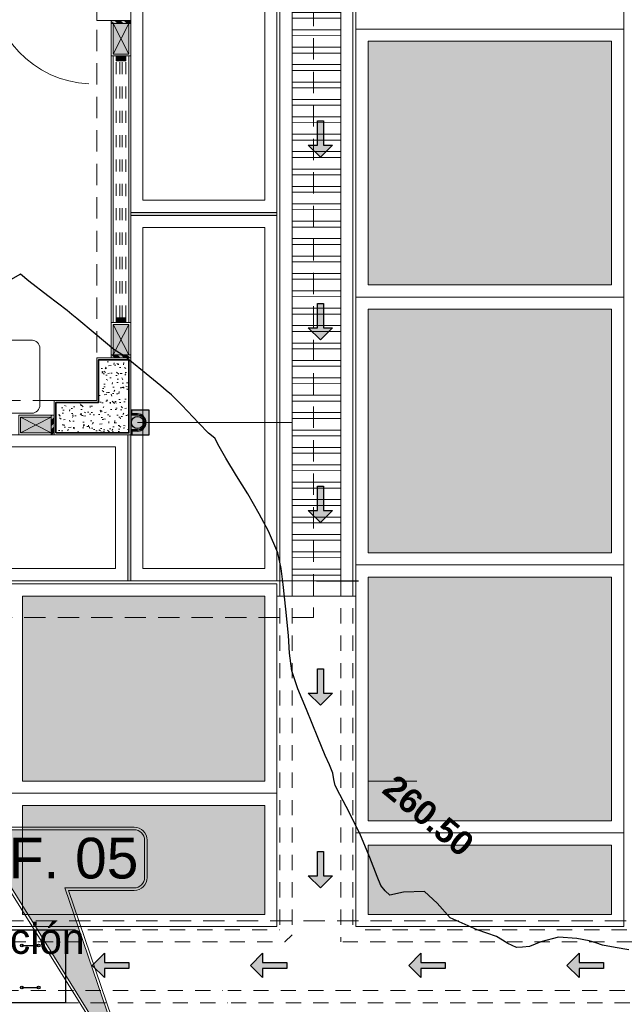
# Model space of a CAD drawing. Header units: millimetres. Extents: x -8931983 to 9630244, y 4 to 18563053.
# Tile 230 of 256: x 349139 to 349144, y 9281988 to 9281996. Entities that reach past the tile are written whole.
import ezdxf

# ---------------------------------------------------------------- set-up
doc = ezdxf.new("R2010")
doc.units = ezdxf.units.MM
doc.set_wipeout_variables(frame=1)
for name, pattern in [('01 nivel$0$HIDDEN2', [0.1875, 0.125, -0.0625]), ('CONTINUA', [0]), ('DASHED2', [0.375, 0.25, -0.125])]:
    doc.linetypes.add(name, pattern=pattern)
for name, color, linetype, lineweight in [('.', 7, 'Continuous', 0), ('0_ CUNETAS', 151, 'Continuous', 5), ('0_MUROS 2 BAJOS', 150, 'Continuous', 9), ('0_PROYECCIONES 1', 1, 'DASHED2', 0), ('0_VANOS', 30, 'Continuous', 9), ('COLUMNAS', 3, 'Continuous', 35), ('COLUMNETAS TOP', 253, 'Continuous', 0), ('CUNETAS', 5, 'Continuous', 0), ('JUNTAS DE DILATACIÓN', 160, 'CONTINUA', 9), ('LROTULOS', 7, 'Continuous', 5), ('MURO', 133, 'Continuous', 15), ('TARRAJEO', 32, 'Continuous', 0), ('TRAZO', 2, 'Continuous', 5), ('vereda', 254, 'Continuous', 5)]:
    doc.layers.add(name, color=color, linetype=linetype, lineweight=lineweight)
for name, color, linetype, lineweight, true_color in [('0_COLUMNA ACHURADO', 250, 'Continuous', 0, 0x363636), ('0_PISOS', 252, 'Continuous', 0, 0x8a8a8a), ('0_TEXTURA PISOS', 252, 'Continuous', 0, 0x8c8c8c), ('LMOBILIARIO', 252, 'Continuous', 5, 0x898989), ('P_MOBILIARIO', 251, 'Continuous', 5, 0x6b6b6b), ('PISO Cemento pulido', 254, 'Continuous', 5, 0xd1d1d1), ('tuberia des. fluvial ftt', 169, 'Continuous', 0, 0x232d53)]:
    doc.layers.add(name, color=color, linetype=linetype, lineweight=lineweight, true_color=true_color)
doc.layers.add('Areas', color=6, linetype='Continuous', plot=False)
doc.layers.add('C-TOPO', color=7, linetype='Continuous')
doc.layers.add('C-TOPO-TEXT', color=7, linetype='Continuous')
doc.styles.add('AG FB', font='AGENCYR.TTF', dxfattribs={"height": 0.3})
doc.styles.get("Standard").update_dxf_attribs({"font": 'arial.ttf'})

# ---------------------------------------------------------------- blocks, each defined once
blk = doc.blocks.new('COLUMNAS BLO DOR 01')
at = {"layer": '0_COLUMNA ACHURADO'}
h = blk.add_hatch(dxfattribs=at)
h.set_pattern_fill('AR-CONC', color=256, scale=0.00088, angle=90.00000000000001)
h.set_pattern_definition([(140, (-5603.645869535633, -1533.141894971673), (0.0140263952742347, 0.1603225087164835), [0.016764, -0.184404]), (85.00000000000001, (-5603.645869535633, -1533.141894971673), (-0.1681300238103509, -0.0310142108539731), [0.0134112, -0.1475237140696]), (190.4514447, (-5603.644700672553, -1533.128534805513), (-0.1541036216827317, 0.1293082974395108), [0.014247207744, -0.156719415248]), (136.1842, (-5603.690573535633, -1533.141894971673), (0.0369972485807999, 0.2385495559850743), [0.025146, -0.2766059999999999]), (186.63555761, (-5603.687490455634, -1533.122015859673), (-0.2177349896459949, 0.2089156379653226), [0.0213708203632, -0.2350793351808]), (81.18415117, (-5603.690573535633, -1533.141894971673), (-0.2177349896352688, 0.2089156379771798), [0.0201167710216, -0.2212845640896]), (111, (-5603.679397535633, -1533.119542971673), (0.0899933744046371, 0.1334206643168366), [0.016764, -0.184404]), (56.00000000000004, (-5603.679397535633, -1533.119542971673), (-0.1620854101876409, 0.0543857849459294), [0.0134112, -0.1475232]), (161.451445, (-5603.671898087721, -1533.108424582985), (-0.0720920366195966, 0.1878064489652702), [0.014247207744, -0.1567191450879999]), (127.5, (-5603.645869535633, -1533.141894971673), (-0.0744084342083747, 0.0027179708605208), [0, -0.14573504, 0, -0.1497584, 0, -0.148082]), (97.5, (-5603.645869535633, -1533.141894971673), (-0.0881589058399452, 0.0588013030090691), [0, -0.08538464, 0, -0.14238224, 0, -0.0564388]), (57.50000000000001, (-5603.645869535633, -1533.191739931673), (0.0050412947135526, 0.1193197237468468), [0, -0.05588, 0, -0.1743456, 0, -0.2313432]), (47.5, (-5603.645869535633, -1533.214091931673), (-0.0223753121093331, 0.1303536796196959), [0, -0.072644, 0, -0.11578336, 0, -0.1642872])])
h.paths.add_polyline_path([(-0.0150000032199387, -10.81499999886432), (-0.0150000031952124, -10.21500000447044), (-0.2650000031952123, -10.21500000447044), (-0.2650000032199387, -10.56499999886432), (-0.6150000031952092, -10.56499999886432), (-0.6150000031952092, -10.81499999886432)])
at = {"layer": 'COLUMNAS', "color": 6, "elevation": 1.6302693e-09}
blk.add_lwpolyline([(-0.6150000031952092, -10.81499999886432), (-0.0150000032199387, -10.81499999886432), (-0.0150000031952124, -10.21500000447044), (-0.2650000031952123, -10.21500000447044), (-0.2650000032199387, -10.56499999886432), (-0.6150000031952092, -10.56499999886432)], close=True, dxfattribs=at)
at = {"layer": 'TARRAJEO'}
for points, elevation in [([(3.2192838e-09, -7.430000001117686), (3.2192838e-09, -6.999999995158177), (-0.2799999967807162, -6.999999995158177), (-0.2799999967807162, -7.430000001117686)], 8.481038e-10), ([(-0.6300000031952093, -10.82999999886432), (-3.2205568e-09, -10.82999999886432), (-3.1945942e-09, -10.20000000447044), (-0.2800000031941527, -10.20000000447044), (-0.280000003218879, -10.54999999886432), (-0.6300000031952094, -10.54999999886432)], 1.6302693e-09)]:
    blk.add_lwpolyline(points, close=True, dxfattribs=dict(at, elevation=elevation))
blk = doc.blocks.new('*U998')
at = {"linetype": 'Continuous', "true_color": 0xbebebe}
for points in [[(3032.131410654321, 1351.188780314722), (3032.131410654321, 1351.268780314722), (3032.171410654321, 1351.268780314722), (3032.171410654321, 1351.188780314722)], [(3034.281410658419, 1351.188780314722), (3034.281410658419, 1351.268780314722), (3034.321410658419, 1351.268780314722), (3034.321410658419, 1351.188780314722)]]:
    blk.add_hatch(color=9, dxfattribs=at).paths.add_polyline_path(points)
at = {"layer": '0_VANOS', "linetype": 'Continuous'}
for p, q in [((3032.131410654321, 1351.268780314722), (3032.171410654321, 1351.268780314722)), ((3032.131410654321, 1351.268780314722), (3032.131410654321, 1351.188780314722)), ((3032.171410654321, 1351.268780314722), (3032.171410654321, 1351.188780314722)), ((3034.281410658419, 1351.188780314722), (3034.281410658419, 1351.268780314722)), ((3034.281410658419, 1351.268780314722), (3034.321410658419, 1351.268780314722)), ((3034.321410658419, 1351.268780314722), (3034.321410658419, 1351.188780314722)), ((3032.171410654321, 1351.188780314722), (3032.131410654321, 1351.188780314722)), ((3034.321410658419, 1351.188780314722), (3034.281410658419, 1351.188780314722))]:
    blk.add_line(p, q, dxfattribs=at)
at = {"layer": '0_VANOS', "linetype": '01 nivel$0$HIDDEN2', "ltscale": 0.5}
for p, q in [((3032.170780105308, 1351.268780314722), (3034.280780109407, 1351.268780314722)), ((3032.171410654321, 1351.238780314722), (3034.281410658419, 1351.238780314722)), ((3032.171410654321, 1351.218780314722), (3034.281410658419, 1351.218780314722)), ((3032.171410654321, 1351.188780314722), (3034.281410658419, 1351.188780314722))]:
    blk.add_line(p, q, dxfattribs=at)
at = {"layer": '0_VANOS', "linetype": '01 nivel$0$HIDDEN2'}
blk.add_line((3034.281410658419, 1351.268780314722), (3034.321410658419, 1351.268780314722), dxfattribs=at)
blk = doc.blocks.new('montante')
at = {"linetype": 'Continuous', "true_color": 0xffffff}
blk.add_hatch(color=7, dxfattribs=at).paths.add_polyline_path([(-0.0945478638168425, 0.0999999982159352), (-0.0945478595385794, -0.1000000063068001), (0.0554521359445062, -0.1000000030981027), (0.0554521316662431, 0.1000000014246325)])
at = {"layer": '0_MUROS 2 BAJOS', "lineweight": 30}
blk.add_lwpolyline([(-0.0945478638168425, 0.0999999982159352), (-0.0945478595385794, -0.1000000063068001), (0.0554521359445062, -0.1000000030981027), (0.0554521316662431, 0.1000000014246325)], close=True, dxfattribs=at)
at = {"layer": 'tuberia des. fluvial ftt', "color": 6, "lineweight": 30}
for p, q in [((0.045457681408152, 0.0700000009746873), (0.045457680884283, 0.0949999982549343)), ((-1.5133992e-09, 0.0700000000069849), (0.045457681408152, 0.0700000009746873)), ((-1.3096724e-09, 0.0600000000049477), (0.0554576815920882, 0.0600000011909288)), ((1.2805685e-09, -0.0599999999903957), (0.0554576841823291, -0.0599999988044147)), ((1.4842954e-09, -0.069999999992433), (0.0454576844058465, -0.0699999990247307)), ((0.0454576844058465, -0.0699999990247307), (0.0454576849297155, -0.0950000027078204))]:
    blk.add_line(p, q, dxfattribs=at)
at = {"layer": 'tuberia des. fluvial ftt', "color": 4, "lineweight": 30}
blk.add_circle((0, 0), 0.05, dxfattribs=at)
at = {"layer": 'tuberia des. fluvial ftt', "color": 6, "lineweight": 30}
for centre, radius, start, end in [((0.0504576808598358, 0.0949999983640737), 0.0049999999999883, 1.2256320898e-06, 180.0000012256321), ((0, 7.276e-12), 0.0699999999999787, 90.00000122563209, 270.0000012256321), ((0, 7.276e-12), 0.06, 90.00000122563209, 270.0000012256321), ((0.0504576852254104, -0.095000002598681), 0.0049999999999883, 180.0000012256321, 1.2256320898e-06)]:
    blk.add_arc(centre, radius, start, end, dxfattribs=at)
blk = doc.blocks.new('escritorio dormitorios')
at = {"layer": 'LMOBILIARIO', "linetype": 'ByBlock', "lineweight": 0}
for p, q in [((-0.6719566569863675, 0.4277131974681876, -11.93087791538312), (0.394994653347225, 0.4286747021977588, -80.12250241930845)), ((-0.7384933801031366, -0.1047885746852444, -80.12250241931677), (-0.7384933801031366, 0.3611764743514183, -80.12250241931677)), ((0.4615313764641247, 0.3621379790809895, -148.3141269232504), (0.4615313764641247, -0.1038270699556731, -148.3141269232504)), ((0.4010044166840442, -0.1700918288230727, -167.5125519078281), (0.1628920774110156, -0.1700918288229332, -167.5125519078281))]:
    blk.add_line(p, q, dxfattribs=at)
at = {"layer": 'LMOBILIARIO', "lineweight": 0}
for p, q in [((-0.323329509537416, 0.228572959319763), (-0.2575105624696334, 0.2716321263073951)), ((-0.2575105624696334, 0.2716321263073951), (-0.2335659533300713, 0.2273609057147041)), ((-0.253918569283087, 0.2632566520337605), (-0.2491332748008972, 0.2752198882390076)), ((-0.2491332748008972, 0.2752198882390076), (-0.2192040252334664, 0.2285548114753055)), ((-0.3951270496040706, 0.1532118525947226), (-0.323329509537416, 0.228572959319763)), ((-0.2670690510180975, 0.1783140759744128), (-0.3065507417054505, 0.0969653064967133)), ((-0.2335659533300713, 0.2273609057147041), (-0.2670690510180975, 0.1783140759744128)), ((-0.2192040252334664, 0.2285548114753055), (-0.2359585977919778, 0.2213792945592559)), ((-0.4298234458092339, 0.0838263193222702), (-0.3951270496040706, 0.1532118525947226)), ((-0.3065507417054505, 0.0969653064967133), (-0.3400538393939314, 0.0479184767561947)), ((-0.3556090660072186, 0.0263858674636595), (-0.3807409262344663, 0.0156225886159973)), ((-0.3400538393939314, 0.0479184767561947), (-0.3556090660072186, 0.0263858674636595)), ((-0.4454623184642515, -0.1834959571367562), (-0.4690877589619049, -0.0268372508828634)), ((-0.4344691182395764, -0.0901404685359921), (-0.3764582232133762, -0.0772556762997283)), ((-0.3764582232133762, -0.0772556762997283), (-0.2282081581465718, -0.1030252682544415)), ((0.0876289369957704, -0.0772556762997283), (-0.060621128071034, -0.1030252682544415)), ((0.1456398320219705, -0.0901404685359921), (0.0876289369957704, -0.0772556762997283)), ((-0.4466528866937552, -0.1120601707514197), (-0.4344691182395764, -0.0901404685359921)), ((0.1578236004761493, -0.1120601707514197), (0.1456398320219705, -0.0901404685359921)), ((-0.3869226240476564, -0.281012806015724), (-0.4454623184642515, -0.1834959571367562)), ((0.0980933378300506, -0.281012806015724), (0.1566330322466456, -0.1834959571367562)), ((-0.4538060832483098, -0.2769700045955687), (-0.4538060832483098, -0.7988042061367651)), ((-0.3893495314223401, -0.2769700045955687), (-0.4538060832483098, -0.2769700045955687)), ((0.1520854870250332, -0.2769700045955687), (0.100520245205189, -0.2769700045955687)), ((0.1520854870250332, -0.7988042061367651), (0.1520854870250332, -0.2769700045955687)), ((-0.3893495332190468, -0.3671635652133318), (-0.3804069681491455, -0.3403494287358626)), ((0.1005202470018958, -0.3671635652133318), (-0.3893495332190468, -0.3671635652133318)), ((-0.3893495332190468, -0.3671635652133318), (0.1005202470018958, -0.3671635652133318)), ((-0.0477298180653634, -0.4573571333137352), (0.061846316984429, -0.3993755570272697)), ((0.061846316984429, -0.3993755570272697), (0.0919523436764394, -0.4053937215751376)), ((0.1005202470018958, -0.3671635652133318), (0.0915776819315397, -0.3403494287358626)), ((-0.396229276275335, -0.4131937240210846), (-0.4022408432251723, -0.5153387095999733)), ((-0.393979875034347, -0.4106089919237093), (-0.3700125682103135, -0.4058179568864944)), ((-0.3700125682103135, -0.4058179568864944), (-0.2346538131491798, -0.4573571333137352)), ((-0.2346538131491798, -0.4573571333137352), (-0.1508602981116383, -0.521781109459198)), ((-0.1508602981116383, -0.521781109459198), (-0.0477298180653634, -0.4573571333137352)), ((0.0942017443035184, -0.4079784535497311), (0.1005202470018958, -0.5153387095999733)), ((-0.4022408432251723, -0.5153387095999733), (-0.3957951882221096, -0.573320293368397)), ((0.1005202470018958, -0.5153387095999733), (0.0940745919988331, -0.573320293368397)), ((-0.3957951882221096, -0.573320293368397), (-0.3775999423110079, -0.5987807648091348)), ((-0.3404979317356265, -0.6255116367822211), (-0.2944137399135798, -0.6396842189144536)), ((-0.2645745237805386, -0.6422877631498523), (-0.2054146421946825, -0.634896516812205)), ((-0.1585240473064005, -0.6086647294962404), (-0.1508602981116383, -0.5990898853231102)), ((-0.143196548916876, -0.6086647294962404), (-0.1508602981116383, -0.5990898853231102)), ((-0.0371460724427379, -0.6422877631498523), (-0.096305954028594, -0.634896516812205)), ((0.061846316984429, -0.6184170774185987), (-0.0073068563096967, -0.6396842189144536)), ((0.0940745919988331, -0.573320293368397), (0.061846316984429, -0.6184170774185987)), ((-0.4538060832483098, -0.6635138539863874), (0.1520854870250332, -0.6635138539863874)), ((-0.4143083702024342, -0.6635138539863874), (-0.4143083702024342, -0.7988042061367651)), ((0.1105779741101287, -0.6635138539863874), (0.1105779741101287, -0.7988042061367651)), ((-0.4538060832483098, -0.7988042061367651), (0.1520854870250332, -0.7988042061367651)), ((-0.4143083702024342, -0.7472650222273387), (0.1105779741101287, -0.7472650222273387))]:
    blk.add_line(p, q, dxfattribs=at)
at = {"layer": 'LMOBILIARIO', "lineweight": 0, "const_width": 0.0140192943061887}
blk.add_lwpolyline([(-0.1571195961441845, 0.2297280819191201), (-0.2425651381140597, 0.3520430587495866)], dxfattribs=at)
at = {"layer": 'LMOBILIARIO', "lineweight": 0}
for points in [[(-0.2491332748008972, 0.2752198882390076), (-0.2266272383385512, 0.2869100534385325), (-0.2005696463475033, 0.310062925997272), (-0.1600287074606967, 0.3064375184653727), (-0.1325128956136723, 0.2702492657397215), (-0.1433653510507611, 0.232620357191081), (-0.1556723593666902, 0.2333461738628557), (-0.1556760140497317, 0.2543325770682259), (-0.1889771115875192, 0.2550620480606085), (-0.2049003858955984, 0.2362494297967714), (-0.1621867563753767, 0.2275579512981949)], [(-0.4298234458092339, 0.0838263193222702), (-0.4532489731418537, 0.0486647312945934), (-0.4638081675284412, 0.0134852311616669), (-0.4690877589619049, -0.0146583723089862), (-0.4690877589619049, -0.0304891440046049)], [(0.1566330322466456, -0.1834959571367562), (0.1907594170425, -0.032158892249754), (0.1714224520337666, 0.0258226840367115), (0.1520854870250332, 0.096689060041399), (0.1391941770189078, 0.1289010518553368), (0.0811832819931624, 0.1224586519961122), (0.0231723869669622, 0.1224586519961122), (-0.060621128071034, 0.1224586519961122)], [(-0.3556090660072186, 0.0263858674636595), (-0.3476571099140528, -0.0076224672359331), (-0.3388577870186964, -0.0515968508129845), (-0.3388577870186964, -0.0832584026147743)], [(-0.0412841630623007, 0.0580346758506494), (0.0360636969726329, 0.0387074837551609), (0.0811832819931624, 0.0322650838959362), (0.068291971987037, -0.032158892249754), (0.0747376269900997, -0.0836980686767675)]]:
    blk.add_lwpolyline(points, dxfattribs=at)
blk.add_lwpolyline([(-0.2563615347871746, 0, 0.0740504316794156), (-0.2473756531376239, -0.060341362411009, 0.0848007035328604), (-0.2234530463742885, -0.10804206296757, 0.1063356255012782), (-0.1850926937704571, -0.1420183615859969, 0.1289554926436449), (-0.1440049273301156, -0.1527945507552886, 0.1289554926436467), (-0.1029171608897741, -0.1420183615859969, 0.1063356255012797), (-0.0645568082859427, -0.10804206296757, 0.0848007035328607), (-0.0406342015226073, -0.060341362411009, 0.0740504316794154), (-0.0316483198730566, 0, 0.0740504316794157), (-0.0406342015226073, 0.0603413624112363, 0.0848007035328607), (-0.0645568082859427, 0.10804206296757, 0.1063356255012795), (-0.1029171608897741, 0.1420183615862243, 0.1289554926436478), (-0.1440049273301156, 0.152794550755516, 0.1289554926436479), (-0.1850926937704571, 0.1420183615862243, 0.106335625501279), (-0.2234530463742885, 0.10804206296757, 0.0848007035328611), (-0.2473756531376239, 0.0603413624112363, 0.0740504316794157)], format="xyb", close=True, dxfattribs=at)
at = {"layer": 'LMOBILIARIO', "linetype": 'ByBlock', "lineweight": 0, "elevation": -80.12250241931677}
blk.add_lwpolyline([(-0.4512819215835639, -0.171325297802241), (-0.6719566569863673, -0.171325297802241, -0.4142135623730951), (-0.7384933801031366, -0.1047885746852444)], format="xyb", dxfattribs=at)
at = {"layer": 'LMOBILIARIO', "linetype": 'ByBlock', "lineweight": 0}
for centre, start, end in [((-0.6719566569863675, 0.3611764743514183, -11.93087791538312), 90, 180.0000000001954), ((0.3949946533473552, 0.3621379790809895, -80.12250241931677), 359.9999999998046, 90), ((0.3949946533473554, -0.1038270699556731, -148.3141269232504), 270, 0)]:
    blk.add_arc(centre, 0.0665367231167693, start, end, dxfattribs=at)
at = {"layer": 'LMOBILIARIO', "lineweight": 0}
for centre, radius, start, end in [((-0.384246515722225, -0.1467479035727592), 0.0713988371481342, 150.9331010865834, 210.9765361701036), ((0.0954172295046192, -0.1467479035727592), 0.0713988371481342, 329.0234638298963, 29.06689891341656), ((-0.4481384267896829, -0.317760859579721), 0.0713988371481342, 341.556360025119, 30.97653617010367), ((0.159309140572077, -0.317760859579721), 0.0713988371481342, 149.0234638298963, 198.4436399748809), ((-0.3934302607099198, -0.4133584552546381), 0.0028038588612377, 101.3043551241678, 176.6318409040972), ((0.0914027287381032, -0.4081431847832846), 0.0028038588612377, 3.3681590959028, 78.695632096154), ((0.0914027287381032, -0.4081431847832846), 0.0028038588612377, 3.3681590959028, 78.695632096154), ((-0.3195102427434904, -0.557267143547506), 0.0713988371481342, 215.5513769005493, 252.9054138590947), ((-0.2734260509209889, -0.571439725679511), 0.0713988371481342, 252.9054138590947, 277.1214509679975), ((-0.2142661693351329, -0.5640484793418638), 0.0713988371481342, 277.1214509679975, 321.3260597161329), ((-0.0874544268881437, -0.5640484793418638), 0.0713988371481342, 218.6739402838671, 262.8785490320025), ((-0.0282945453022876, -0.571439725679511), 0.0713988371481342, 262.8785490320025, 287.0945861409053)]:
    blk.add_arc(centre, radius, start, end, dxfattribs=at)
blk = doc.blocks.new('*U1569')
for points in [[(0, -0.04999999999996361), (0.040000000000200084, -0.04999999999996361), (0.040000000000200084, 0.010000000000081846), (0.025000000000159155, 0.010000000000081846), (0.025000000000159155, 0.050000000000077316), (0, 0.050000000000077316)], [(0.8999999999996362, -0.0500000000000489), (0.8599999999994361, -0.0500000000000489), (0.8599999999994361, 0.00999999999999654), (0.874999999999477, 0.00999999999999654), (0.874999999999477, 0.04999999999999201), (0.8999999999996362, 0.04999999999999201)]]:
    blk.add_wipeout(points)
blk.add_wipeout([(0.024999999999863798, 0.04999999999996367), (0.024999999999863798, 0.8999999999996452), (0.06499999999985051, 0.8999999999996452), (0.06499999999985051, 0.049999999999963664)])
blk.add_arc((0.0215447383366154, 0.0476485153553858), 0.8534585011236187, 0.1578639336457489, 87.08142791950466)
blk = doc.blocks.new('EDF 06 PG BLOQUE')
at = {"layer": '.', "true_color": 0xadddf7, "transparency": 33554572}
h = blk.add_hatch(color=141, dxfattribs=at)
h.dxf.hatch_style = 1
h.paths.add_polyline_path([(-0.160000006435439, -7.430000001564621), (-0.160000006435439, -7.45500000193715), (-6.4610504e-09, -7.45500000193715), (-6.4610504e-09, -7.430000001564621)])
h = blk.add_hatch(color=141, dxfattribs=at)
h.dxf.hatch_style = 1
h.paths.add_polyline_path([(-0.1599999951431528, -10.20000000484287), (-0.1599999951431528, -10.17500000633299), (4.8894435e-09, -10.17500000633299), (4.8894435e-09, -10.20000000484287)])
h = blk.add_hatch(color=141, dxfattribs=at)
h.dxf.hatch_style = 1
h.paths.add_polyline_path([(-0.6550000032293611, -10.66999999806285), (-0.630000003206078, -10.66999999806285), (-0.630000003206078, -10.82999999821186), (-0.6550000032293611, -10.82999999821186)])
at = {"layer": 'COLUMNETAS TOP', "true_color": 0xc0c0c0}
for points in [[(-0.1450000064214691, -7.45500000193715), (-0.1450000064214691, -7.70500000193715), (-0.0150000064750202, -7.70500000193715), (-0.0150000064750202, -7.45500000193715)], [(-0.1449999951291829, -10.17500000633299), (-0.1449999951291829, -9.925000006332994), (-0.0149999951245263, -9.925000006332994), (-0.0149999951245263, -10.17500000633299)], [(-0.6550000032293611, -10.68499999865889), (-0.905000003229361, -10.68499999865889), (-0.905000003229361, -10.81499999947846), (-0.6550000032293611, -10.81499999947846)]]:
    blk.add_hatch(color=9, dxfattribs=at).paths.add_polyline_path(points)
at = {"layer": 'JUNTAS DE DILATACIÓN'}
h = blk.add_hatch(dxfattribs=at)
h.set_pattern_fill('ANSI34', color=256, scale=0.0029, angle=90.09396363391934)
h.set_pattern_definition([(135.0939636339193, (1532.981894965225, -5594.37586952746), (-0.0389999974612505, -0.0391281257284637), []), (135.0939636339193, (1532.981873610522, -5594.362848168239), (-0.0389999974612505, -0.0391281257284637), []), (135.0939636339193, (1532.981852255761, -5594.349826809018), (-0.0389999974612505, -0.0391281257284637), []), (135.0939636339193, (1532.981830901, -5594.336805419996), (-0.0389999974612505, -0.0391281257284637), [])])
h.paths.add_polyline_path([(-0.160000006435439, -7.430000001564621), (-0.160000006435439, -7.45500000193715), (-6.4610504e-09, -7.45500000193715), (-6.4610504e-09, -7.430000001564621)])
h = blk.add_hatch(dxfattribs=at)
h.set_pattern_fill('ANSI34', color=256, scale=0.0029, angle=90.09396363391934)
h.set_pattern_definition([(135.0939636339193, (1532.981894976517, -5597.145869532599), (-0.0389999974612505, -0.0391281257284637), []), (135.0939636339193, (1532.981873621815, -5597.132848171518), (-0.0389999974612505, -0.0391281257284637), []), (135.0939636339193, (1532.981852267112, -5597.119826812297), (-0.0389999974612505, -0.0391281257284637), []), (135.0939636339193, (1532.981830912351, -5597.106805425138), (-0.0389999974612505, -0.0391281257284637), [])])
h.paths.add_polyline_path([(-0.1599999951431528, -10.20000000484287), (-0.1599999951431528, -10.17500000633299), (4.8894435e-09, -10.17500000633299), (4.8894435e-09, -10.20000000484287)])
h = blk.add_hatch(dxfattribs=at)
h.set_pattern_fill('ANSI34', color=256, scale=0.0029, angle=0.0939636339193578)
h.set_pattern_definition([(45.09396363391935, (-5609.64586954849, -1543.811894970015), (-0.0391281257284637, 0.0389999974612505), []), (45.09396363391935, (-5609.632848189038, -1543.811873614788), (-0.0391281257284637, 0.0389999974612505), []), (45.09396363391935, (-5609.619826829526, -1543.811852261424), (-0.0391281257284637, 0.0389999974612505), []), (45.09396363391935, (-5609.606805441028, -1543.811830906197), (-0.0391281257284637, 0.0389999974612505), [])])
h.paths.add_polyline_path([(-0.630000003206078, -10.66999999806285), (-0.6550000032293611, -10.66999999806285), (-0.6550000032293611, -10.82999999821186), (-0.630000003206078, -10.82999999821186)])
at = {"layer": '0_PROYECCIONES 1', "ltscale": 0.7}
for points, elevation in [([(-19.23000000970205, 1.499999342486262), (1.500000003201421, 1.499999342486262), (1.500000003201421, -12.33000065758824), (-19.23000000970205, -12.33000065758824)], -2.5420377e-09), ([(-0.630000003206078, -10.82999999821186), (-0.630000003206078, -10.55000000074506), (-17.10000000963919, -10.55000000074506), (-17.10000000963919, -10.82999999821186)], -9.117684e-10)]:
    blk.add_lwpolyline(points, close=True, dxfattribs=dict(at, elevation=elevation))
blk.add_lwpolyline([(-1.6298145e-09, -0.6300000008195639), (-0.2799999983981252, -0.6300000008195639), (-0.2800000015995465, -10.20000000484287), (-4.8312359e-09, -10.20000000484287)], close=True, dxfattribs=at)
at = {"layer": 'COLUMNETAS TOP'}
for p, q in [((-0.1450000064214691, -7.70500000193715), (-0.015000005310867, -7.45500000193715)), ((-0.1450000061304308, -7.45500000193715), (-0.0150000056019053, -7.70500000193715)), ((-0.1449999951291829, -9.925000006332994, 3.2605385e-09), (-0.0149999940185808, -10.17500000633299, 3.2605385e-09)), ((-0.1449999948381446, -10.17500000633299, 3.2605385e-09), (-0.0149999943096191, -9.925000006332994, 3.2605385e-09)), ((-0.905000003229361, -10.68499999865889, 1.5661499e-09), (-0.655000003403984, -10.81499999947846, 1.5661499e-09)), ((-0.6550000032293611, -10.68499999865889, 1.5661499e-09), (-0.905000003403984, -10.81499999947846, 1.5661499e-09))]:
    blk.add_line(p, q, dxfattribs=at)
for points, elevation in [([(-0.1450000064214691, -7.45500000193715), (-0.1450000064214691, -7.70500000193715), (-0.0150000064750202, -7.70500000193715), (-0.0150000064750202, -7.45500000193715)], 8.481038e-10), ([(-0.1449999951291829, -10.17500000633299), (-0.1449999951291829, -9.925000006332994), (-0.0149999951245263, -9.925000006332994), (-0.0149999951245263, -10.17500000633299)], 3.2605385e-09), ([(-0.6550000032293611, -10.68499999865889), (-0.905000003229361, -10.68499999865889), (-0.905000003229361, -10.81499999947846), (-0.6550000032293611, -10.81499999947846)], 1.6302693e-09)]:
    blk.add_lwpolyline(points, close=True, dxfattribs=dict(at, elevation=elevation))
at = {"layer": 'JUNTAS DE DILATACIÓN'}
for points, elevation in [([(-0.160000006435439, -7.430000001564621), (-0.160000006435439, -7.45500000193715), (-6.4610504e-09, -7.45500000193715), (-6.4610504e-09, -7.430000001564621)], 8.481038e-10), ([(-0.1599999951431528, -10.20000000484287), (-0.1599999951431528, -10.17500000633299), (4.8894435e-09, -10.17500000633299), (4.8894435e-09, -10.20000000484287)], 3.2605385e-09), ([(-0.630000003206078, -10.66999999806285), (-0.6550000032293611, -10.66999999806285), (-0.6550000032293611, -10.82999999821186), (-0.630000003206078, -10.82999999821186)], 1.6302693e-09)]:
    blk.add_lwpolyline(points, close=True, dxfattribs=dict(at, elevation=elevation))
at = {"layer": 'MURO'}
for p, q in [((-0.1450025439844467, -7.720000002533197, 684.9177665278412), (-0.1449724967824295, -9.910000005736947, 684.9177665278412)), ((-0.0150030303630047, -7.720000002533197, 684.9177665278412), (-0.0149672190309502, -9.910000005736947, 684.9177665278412)), ((-0.1449736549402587, -9.925000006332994, 684.9177665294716), (-0.144973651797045, -9.92522811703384, 684.9177665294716)), ((-0.0149686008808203, -9.925000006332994, 684.9177665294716), (-0.014968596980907, -9.925237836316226, 684.9177665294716))]:
    blk.add_line(p, q, dxfattribs=at)
at = {"layer": 'TARRAJEO'}
for p, q in [((-0.1600027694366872, -7.720000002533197, 8.3450686e-09), (-0.1599698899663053, -10.09999999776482, 8.3450686e-09)), ((-6.9849193e-09, -7.720000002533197, 8.3450686e-09), (-9.313226e-10, -10.09999999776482, 8.3450686e-09))]:
    blk.add_line(p, q, dxfattribs=at)
for points, elevation in [([(-0.160000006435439, -7.45500000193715), (-0.160000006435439, -7.720000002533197), (-6.4610504e-09, -7.720000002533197), (-6.4610504e-09, -7.45500000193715)], 8.481038e-10), ([(-0.1599999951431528, -10.17500000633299), (-0.1599999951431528, -9.910000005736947), (4.8894435e-09, -9.910000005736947), (4.8894435e-09, -10.17500000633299)], 3.2605385e-09), ([(-0.6550000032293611, -10.66999999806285), (-0.9200000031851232, -10.66999999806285), (-0.9200000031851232, -10.82999999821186), (-0.6550000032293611, -10.82999999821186)], 1.6302693e-09)]:
    blk.add_lwpolyline(points, close=True, dxfattribs=dict(at, elevation=elevation))
at = {"xscale": -1, "rotation": 270}
blk.add_blockref('*U998', (-1351.308780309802, -3042.041410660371, 3.2605385e-09), dxfattribs=at)
at = {"layer": '0_ CUNETAS', "color": 251, "lineweight": 0, "true_color": 0x636466, "rotation": 180}
blk.add_blockref('montante', (0.0554521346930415, -10.72999999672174, 1.6302693e-09), dxfattribs=at)
at = {"layer": 'COLUMNAS'}
blk.add_blockref('COLUMNAS BLO DOR 01', (0, 0), dxfattribs=at)
at = {"layer": 'P_MOBILIARIO', "lineweight": 0, "xscale": -1, "rotation": 180}
blk.add_blockref('escritorio dormitorios', (-1.207977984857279, -10.22481022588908, 701.90147747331), dxfattribs=at)
at = {"layer": '0_VANOS', "rotation": 180}
blk.add_blockref('*U1569', (-0.280000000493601, -7.049999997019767), dxfattribs=at)
blk = doc.blocks.new('JUNTA VEREDA')
at = {"layer": '.', "true_color": 0x939598}
h = blk.add_hatch(dxfattribs=at)
h.set_pattern_fill('ANGLE', color=252)
h.set_pattern_definition([(0, (0, 0), (0, 6.985), [5.08, -1.905]), (90, (0, 0), (-6.985, 4e-16), [5.08, -1.905])])
h.paths.add_polyline_path([(-0.01331989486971, 1.200000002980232), (0.0120801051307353, 1.200000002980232), (0.0120801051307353, 0), (-0.01331989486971, 0)])
h = blk.add_hatch(color=252, dxfattribs=at)
h.dxf.hatch_style = 1
h.paths.add_polyline_path([(0.0120801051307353, 1.200000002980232), (-0.01331989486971, 1.200000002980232), (-0.01331989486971, 0), (0.0120801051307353, 0)])
at = {"layer": '0_TEXTURA PISOS'}
h = blk.add_hatch(dxfattribs=at)
h.set_pattern_fill('ANGLE', color=256)
h.set_pattern_definition([(0, (-5477.766061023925, -1210.968031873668), (0, 6.985), [5.08, -1.905]), (90, (-5477.766061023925, -1210.968031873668), (-6.985, 4e-16), [5.08, -1.905])])
h.paths.add_polyline_path([(-0.01331989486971, 1.200000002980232), (0.0120801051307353, 1.200000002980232), (0.0120801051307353, 0), (-0.01331989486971, 0)])
at = {"layer": 'vereda'}
blk.add_lwpolyline([(-0.01331989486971, 1.200000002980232), (0.0120801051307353, 1.200000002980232), (0.0120801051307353, 0), (-0.01331989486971, 0)], close=True, dxfattribs=at)
blk = doc.blocks.new('vereda edf 8')
at = {"layer": 'vereda'}
for p, q in [((18.93000001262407, 3.025399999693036, 8.3450686e-09), (20.13000001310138, 3.025399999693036, 8.3450686e-09)), ((18.93000001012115, 1.200000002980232, 8.3450686e-09), (18.93000001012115, 1.8626451e-09, 8.3450686e-09))]:
    blk.add_line(p, q, dxfattribs=at)
for points in [[(18.93000001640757, 6.025399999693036), (18.93000001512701, 3.025399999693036), (20.13000001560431, 3.025399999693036), (20.13000001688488, 6.025399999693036)], [(19.03000001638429, 5.925400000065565), (19.03000001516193, 3.125399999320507), (20.03000001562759, 3.125399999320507), (20.03000001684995, 5.925400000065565)], [(18.93000001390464, 3), (18.93000001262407, 0), (20.13000001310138, 0), (20.13000001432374, 3)], [(19.03000001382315, 2.900000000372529), (19.030000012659, 0.099999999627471), (20.03000001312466, 0.099999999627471), (20.03000001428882, 2.900000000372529)], [(18.90460001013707, 1.200000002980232), (16.35240000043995, 1.200000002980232), (16.35240000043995, 1.8626451e-09), (18.90460001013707, 1.8626451e-09)], [(18.80460001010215, 1.100000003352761), (16.45240000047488, 1.100000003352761), (16.45240000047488, 0.1000000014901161), (18.80460001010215, 0.1000000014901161)]]:
    blk.add_lwpolyline(points, close=True, dxfattribs=at)
at = {"layer": 'vereda', "rotation": 90}
blk.add_blockref('JUNTA VEREDA', (20.13000001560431, 3.01331989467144), dxfattribs=at)
at = {"layer": 'vereda'}
blk.add_blockref('JUNTA VEREDA', (18.91791990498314, 0), dxfattribs=at)
blk = doc.blocks.new('para pg vereda edf 06')
at = {"lineweight": 5}
blk.add_blockref('vereda edf 8', (-18.93000001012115, -12.03000000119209), dxfattribs=at)
blk = doc.blocks.new('topooooo')
at = {"layer": 'C-TOPO', "color": 252, "linetype": 'Continuous', "lineweight": 25, "true_color": 0x939598, "elevation": 2.117999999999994, "flags": 128}
blk.add_lwpolyline([(-125.229602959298, -156.3140000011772), (-125.3265796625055, -156.3712957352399), (-125.4194311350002, -156.422568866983), (-125.473805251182, -156.4438561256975), (-125.5279999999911, -156.4654393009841), (-125.618227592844, -156.5146497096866), (-125.7403522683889, -156.6016477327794), (-125.8268706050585, -156.7253625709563), (-125.8765607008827, -156.8140000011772), (-125.9153542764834, -156.8550029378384), (-125.9520903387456, -156.8899096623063), (-126.0279999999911, -156.9066847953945), (-126.079818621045, -156.9143239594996), (-126.1376511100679, -156.9236511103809), (-126.2948859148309, -156.9825404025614), (-126.5279999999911, -157.047446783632), (-126.6862390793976, -157.0233114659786), (-126.8266135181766, -157.0153864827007), (-126.9572966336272, -157.1286315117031), (-127.0279999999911, -157.2202937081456), (-127.0813296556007, -157.2167919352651), (-127.1357170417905, -157.206282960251), (-127.2044207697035, -157.1684791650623), (-127.3504820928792, -157.0868457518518), (-127.5279999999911, -156.9948077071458), (-127.713124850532, -156.9113601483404), (-127.8728645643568, -156.845132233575), (-127.9476044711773, -156.8140000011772), (-127.9878867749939, -156.7804481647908), (-128.0279999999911, -156.7465396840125), (-128.0916086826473, -156.7129478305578), (-128.1681799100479, -156.6738200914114), (-128.3099257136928, -156.5992265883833), (-128.5279999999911, -156.4818321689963), (-128.6899917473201, -156.3964968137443), (-128.8210402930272, -156.3140000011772), (-128.9277652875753, -156.2148221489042), (-129.0279999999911, -156.1070402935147), (-129.1831556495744, -155.9541403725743), (-129.328751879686, -155.8140000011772), (-129.4250168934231, -155.7221310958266), (-129.5279999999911, -155.6400393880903), (-129.701787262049, -155.553798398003), (-129.8505152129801, -155.4914847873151), (-129.9389187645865, -155.4577706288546), (-130.0279999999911, -155.42574968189), (-130.1918436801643, -155.3698114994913), (-130.354492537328, -155.3140000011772), (-130.4553198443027, -155.2747211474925), (-130.5279999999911, -155.2465108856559), (-130.5954891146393, -155.2465108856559), (-130.7063391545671, -155.2340110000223), (-130.9092666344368, -155.210961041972), (-131.0279999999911, -155.1980206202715), (-131.085968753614, -155.1976459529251), (-131.1439793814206, -155.1980206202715), (-131.3373936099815, -155.1976723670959), (-131.5279999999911, -155.1980206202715), (-131.5792528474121, -155.204757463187), (-131.6305056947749, -155.2114943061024), (-131.82932082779, -155.211842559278), (-132.0279999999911, -155.2114943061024), (-132.079254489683, -155.2114014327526), (-132.1305056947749, -155.2114943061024), (-132.3305950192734, -155.2185491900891), (-132.5279999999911, -155.2255566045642), (-132.6164433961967, -155.2255566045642), (-132.6483852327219, -155.3140000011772)], dxfattribs=at)
at = {"layer": 'C-TOPO-TEXT', "color": 252, "linetype": 'Continuous', "lineweight": -3, "true_color": 0x939598, "insert": (-127.1988224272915, -156.5153933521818, 2.117999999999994), "char_height": 0.2, "attachment_point": 5, "line_spacing_factor": 0.5}
blk.add_mtext('{\\fArial|b1|i0|c0|p34;260.50}', dxfattribs=at)
blk = doc.blocks.new('dsfd')
at = {"layer": '.', "true_color": 0xffffff, "transparency": 33554687}
h = blk.add_hatch(color=7, dxfattribs=at)
h.dxf.hatch_style = 1
h.paths.add_polyline_path([(333301.0459723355, 9094259.161329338, 0.4142135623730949), (333300.8419723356, 9094259.365329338), (333299.478153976, 9094259.36532934), (333300.7642839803, 9094263.123035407), (333298.4322020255, 9094259.36532934), (333296.766371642, 9094259.365329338, 0.4142135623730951), (333296.5623716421, 9094259.161329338), (333296.5623716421, 9094258.427648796, 0.4142135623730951), (333296.766371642, 9094258.223648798), (333300.8419723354, 9094258.223648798, 0.4142135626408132), (333301.0459723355, 9094258.427648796)])
at = {"layer": 'TRAZO', "color": 242, "true_color": 0xcd2027}
for p, q in [((333298.3987322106, 9094259.41632934), (333296.7663716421, 9094259.41632934)), ((333300.8419723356, 9094259.41632934), (333299.5539163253, 9094259.41632934)), ((333296.5113716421, 9094259.161329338), (333296.5113716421, 9094258.427648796)), ((333301.0969723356, 9094258.427648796), (333301.0969723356, 9094259.161329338)), ((333296.7663716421, 9094258.223648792), (333300.8419723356, 9094258.223648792)), ((333296.7663716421, 9094258.172648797), (333300.8419723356, 9094258.172648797))]:
    blk.add_line(p, q, dxfattribs=at)
for points in [[(333299.5539163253, 9094259.41632934), (333300.9405419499, 9094263.493060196), (333298.3987322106, 9094259.41632934)], [(333300.8419723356, 9094259.36532934), (333299.478153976, 9094259.36532934), (333300.7642839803, 9094263.123035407), (333298.4322020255, 9094259.36532934), (333296.7663716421, 9094259.36532934)]]:
    blk.add_lwpolyline(points, dxfattribs=at)
for points in [[(333296.7663716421, 9094259.365329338, 0.4142135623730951), (333296.5623716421, 9094259.161329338), (333296.5623716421, 9094258.427648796, 0.4142135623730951), (333296.7663716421, 9094258.223648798)], [(333300.8419723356, 9094258.223648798, 0.4142135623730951), (333301.0459723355, 9094258.427648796), (333301.0459723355, 9094259.161329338, 0.4142135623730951), (333300.8419723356, 9094259.365329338)]]:
    blk.add_lwpolyline(points, format="xyb", dxfattribs=at)
for centre, start, end in [((333296.7663716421, 9094259.161329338), 90, 180), ((333300.8419723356, 9094259.161329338), 0, 90), ((333296.7663716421, 9094258.427648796), 180, 270), ((333300.8419723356, 9094258.427648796), 270, 0)]:
    blk.add_arc(centre, 0.255, start, end, dxfattribs=at)
blk = doc.blocks.new('*U3845')
at = {"layer": '.', "lineweight": 30}
h = blk.add_hatch(color=1, dxfattribs=at)
h.dxf.hatch_style = 1
h.paths.add_polyline_path([(-0.0249999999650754, -0.0500000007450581), (-0.0999999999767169, -0.0500000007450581), (0, -0.150000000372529), (0.1000000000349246, -0.0500000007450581), (0.0250000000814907, -0.0500000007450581), (0.0250000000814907, 0.1499999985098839), (-0.0249999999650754, 0.1499999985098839)])
at = {"layer": '0_ CUNETAS', "color": 1, "lineweight": 30}
blk.add_lwpolyline([(-0.099999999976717, -0.0500000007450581), (-0.0249999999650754, -0.0500000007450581), (-0.0249999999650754, 0.1499999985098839), (0.0250000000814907, 0.1499999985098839), (0.0250000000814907, -0.0500000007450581), (0.1000000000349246, -0.0500000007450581), (0, -0.150000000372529)], close=True, dxfattribs=at)
blk = doc.blocks.new('*U3823')
at = {"layer": '0_ CUNETAS', "color": 0, "linetype": 'ByBlock', "lineweight": -2, "transparency": 16777216}
for p in [(4e-16, 6), (3e-16, 4.5), (2e-16, 3), (1e-16, 1.5), (0, 0)]:
    blk.add_blockref('*U3845', p, dxfattribs=at)
blk = doc.blocks.new('*U3829')
at = {"layer": '.', "lineweight": 30}
h = blk.add_hatch(color=1, dxfattribs=at)
h.dxf.hatch_style = 1
h.paths.add_polyline_path([(-0.0249999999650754, -0.0500000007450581), (-0.0999999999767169, -0.0500000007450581), (0, -0.150000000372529), (0.1000000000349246, -0.0500000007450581), (0.0250000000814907, -0.0500000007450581), (0.0250000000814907, 0.1499999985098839), (-0.0249999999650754, 0.1499999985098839)])
at = {"layer": '0_ CUNETAS', "color": 1, "lineweight": 30}
blk.add_lwpolyline([(-0.099999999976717, -0.0500000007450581), (-0.0249999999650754, -0.0500000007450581), (-0.0249999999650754, 0.1499999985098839), (0.0250000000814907, 0.1499999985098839), (0.0250000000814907, -0.0500000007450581), (0.1000000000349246, -0.0500000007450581), (0, -0.150000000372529)], close=True, dxfattribs=at)
blk = doc.blocks.new('*U3830')
at = {"layer": '0_ CUNETAS', "color": 0, "linetype": 'ByBlock', "lineweight": -2, "transparency": 16777216}
for p in [(6e-16, 9.1), (5e-16, 7.8), (4e-16, 6.5), (3e-16, 5.2), (2e-16, 3.9), (2e-16, 2.6), (1e-16, 1.3), (0, 0)]:
    blk.add_blockref('*U3829', p, dxfattribs=at)
blk = doc.blocks.new('TAPA INSPECCION')
at = {"color": 5, "lineweight": 30}
for p, q in [((0.2412241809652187, -0.1299686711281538, 206.75), (0.378498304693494, -0.1299686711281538, 206.75)), ((0.2412241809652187, -0.4737962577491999, 206.75), (0.378498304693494, -0.4737962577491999, 206.75))]:
    blk.add_line(p, q, dxfattribs=at)
blk.add_lwpolyline([(0, 0), (0.599999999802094, 0), (0.5999999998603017, -0.599999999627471), (0, -0.599999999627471)], close=True, dxfattribs=at)
for centre in [(0.2412241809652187, -0.1299686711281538, 206.75), (0.378498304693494, -0.1299686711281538, 206.75), (0.2412241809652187, -0.4737962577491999, 206.75), (0.378498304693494, -0.4737962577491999, 206.75)]:
    blk.add_circle(centre, 0.0115541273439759, dxfattribs=at)
blk = doc.blocks.new('red drenaje')
at = {"layer": '0_ CUNETAS', "lineweight": 0}
h = blk.add_hatch(dxfattribs=at)
h.set_pattern_fill('ANSI32', color=256, scale=0.015, angle=135)
h.set_pattern_definition([(180, (8.074970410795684, 111.0230318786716), (0, -0.142875), []), (180, (8.02734539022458, 111.0706568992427), (0, -0.142875), [])])
h.paths.add_polyline_path([(-9.925029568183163, 73.49303185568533), (-9.525029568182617, 73.49303185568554), (-9.525029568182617, 110.9230318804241), (-9.925029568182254, 110.9230318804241)])
for p, q in [((-10.02502956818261, 111.023031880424), (-10.02502956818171, 73.49303185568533)), ((-9.425029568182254, 111.023031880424), (-9.425029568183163, 73.49303185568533)), ((-9.925029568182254, 110.9230318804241), (-9.925029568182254, 73.49303185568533)), ((-9.525029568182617, 110.9230318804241), (-9.525029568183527, 73.49303185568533))]:
    blk.add_line(p, q, dxfattribs=at)
at = {"layer": '0_ CUNETAS'}
blk.add_line((-9.425029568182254, 111.0230318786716), (-9.425029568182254, 73.89303186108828), dxfattribs=at)
at = {"layer": '0_ CUNETAS', "linetype": '01 nivel$0$HIDDEN2', "lineweight": 0}
for p, q in [((-10.02502956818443, 73.49303185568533), (-10.02502956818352, 70.6281056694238)), ((-9.925029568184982, 73.49303185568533), (-9.925029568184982, 70.58668431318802)), ((-9.525029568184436, 73.49303185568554), (-9.525029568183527, 70.52810568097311)), ((-9.425029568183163, 73.49303185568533), (-9.425029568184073, 70.62810568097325)), ((-17.22855770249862, 70.6281056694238), (-10.02502956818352, 70.6281056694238)), ((-9.983608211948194, 70.5281056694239), (-9.925029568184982, 70.58668431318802)), ((-7.175029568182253, 70.62810568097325), (-9.425029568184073, 70.62810568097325)), ((-17.18713634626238, 70.52810566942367), (-9.983608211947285, 70.52810566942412)), ((-7.133608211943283, 70.5281056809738), (-9.525029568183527, 70.52810568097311)), ((-17.02145092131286, 70.1281056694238), (-10.49289307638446, 70.12810566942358)), ((-6.967922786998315, 70.1281056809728), (-10.45147170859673, 70.12810568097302)), ((-16.98002956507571, 70.0281056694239), (-10.4514717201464, 70.02810566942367)), ((-6.926501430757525, 70.02810568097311), (-10.45147170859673, 70.02810568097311))]:
    blk.add_line(p, q, dxfattribs=at)
at = {"layer": '0_ CUNETAS', "lineweight": 0, "elevation": -8.3450686e-09}
for points in [[(-9.925029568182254, 110.9230318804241), (-9.525029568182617, 110.9230318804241), (-9.525029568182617, 73.49303185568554), (-9.925029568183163, 73.49303185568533), (-9.925029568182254, 110.9230318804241)], [(-10.02502956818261, 73.49303185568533), (-9.425029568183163, 73.49303185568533)]]:
    blk.add_lwpolyline(points, dxfattribs=at)
at = {"color": 1, "lineweight": 0}
blk.add_blockref('TAPA INSPECCION', (-12.38563259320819, 70.62810566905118), dxfattribs=at)
at = {"layer": '0_ CUNETAS', "lineweight": 0}
blk.add_blockref('*U3823', (-9.692340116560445, 71.12066350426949, -20.54863760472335), dxfattribs=at)
at = {"layer": '0_ CUNETAS', "lineweight": 0, "rotation": 270.0000000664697}
blk.add_blockref('*U3830', (-16.6169891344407, 70.33484945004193, 684.917766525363), dxfattribs=at)
at = {"layer": 'LROTULOS', "lineweight": 25, "style": 'AG FB'}
blk.add_text('Tapa de Inspección', height=0.25, dxfattribs=at).set_placement((-14.54751214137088, 70.42968602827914))
blk = doc.blocks.new('bloque sum pg')
at = {"layer": '0_PROYECCIONES 1', "ltscale": 0.7}
blk.add_lwpolyline([(-17.32999999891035, 0), (0, 0), (0, -32.33000000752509), (-17.32999999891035, -32.33000000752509)], close=True, dxfattribs=at)

msp = doc.modelspace()

# ---------------------------------------------------------------- hatches: boundary and pattern name
at = {"layer": 'PISO Cemento pulido', "true_color": 0xdfe0e1, "transparency": 33554610}
for points in [[(349141.7346509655, 9281993.924349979), (349141.7346509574, 9281995.924413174), (349143.734650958, 9281995.924413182), (349143.7346509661, 9281993.924349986)], [(349141.7346636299, 9281991.724413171), (349141.7346636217, 9281993.724413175), (349143.7346636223, 9281993.724413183), (349143.7346636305, 9281991.724413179)], [(349141.7346636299, 9281989.52441317), (349141.7346636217, 9281991.524413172), (349143.7346636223, 9281991.524413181), (349143.7346636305, 9281989.524413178)], [(349138.8946663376, 9281989.649418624), (349140.8846663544, 9281989.649418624), (349140.8846663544, 9281988.754492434), (349138.8946663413, 9281988.754492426)], [(349141.7346663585, 9281988.754492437), (349141.7346663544, 9281989.324413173), (349143.734666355, 9281989.324413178), (349143.7346663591, 9281988.754492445)]]:
    msp.add_hatch(color=254, dxfattribs=at).paths.add_polyline_path(points)

# ---------------------------------------------------------------- linework, layer by layer
at = {"layer": '0_PISOS'}
for p, q in [((349140.8846663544, 9281989.849418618), (349140.614666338, 9281989.849418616)), ((349142.1346663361, 9281989.849418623), (349141.7346663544, 9281989.849418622))]:
    msp.add_line(p, q, dxfattribs=at)
for points, elevation in [([(349141.7346509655, 9281993.924349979), (349141.7346509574, 9281995.924413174), (349143.734650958, 9281995.924413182), (349143.7346509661, 9281993.924349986)], -8.3450686e-09), ([(349141.7346636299, 9281991.724413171), (349141.7346636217, 9281993.724413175), (349143.7346636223, 9281993.724413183), (349143.7346636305, 9281991.724413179)], -8.3450686e-09), ([(349141.7346636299, 9281989.52441317), (349141.7346636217, 9281991.524413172), (349143.7346636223, 9281991.524413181), (349143.7346636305, 9281989.524413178)], -8.3450686e-09), ([(349138.8946663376, 9281989.649418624), (349140.8846663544, 9281989.649418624), (349140.8846663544, 9281988.754492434), (349138.8946663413, 9281988.754492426)], -205.4863759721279), ([(349141.7346663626, 9281988.754492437), (349141.7346663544, 9281989.324413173), (349143.734666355, 9281989.324413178), (349143.7346663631, 9281988.754492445)], -8.3450573e-09)]:
    msp.add_lwpolyline(points, close=True, dxfattribs=dict(at, elevation=elevation))
at = {"layer": 'vereda'}
for p, q in [((349143.834655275, 9281996.024334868), (349141.6346558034, 9281996.024334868)), ((349143.8346664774, 9281993.82433487), (349141.6346670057, 9281993.82433487)), ((349143.8346664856, 9281991.62439806), (349141.6346670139, 9281991.62439806)), ((349120.85466633, 9281991.494418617), (349141.0096663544, 9281991.494418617)), ((349140.9846663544, 9281991.46941862), (349120.85466633, 9281991.46941862)), ((349140.9846663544, 9281989.74941862), (349120.85466633, 9281989.74941862)), ((349141.7346636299, 9281989.52441317), (349143.7346636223, 9281989.52441317)), ((349141.6346663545, 9281989.42441317), (349143.8346663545, 9281989.42441317)), ((349141.7346636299, 9281989.324413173), (349143.7346636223, 9281989.324413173))]:
    msp.add_line(p, q, dxfattribs=at)

# ---------------------------------------------------------------- block references
at = {"lineweight": 5}
msp.add_blockref('bloque sum pg', (349151.1097257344, 9281988.703696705, 705.4664041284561), dxfattribs=at)

# ---------------------------------------------------------------- texts
at = {"layer": 'Areas', "color": 7, "insert": (349139.8470043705, 9281989.384443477, -37.88027492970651), "char_height": 0.3344231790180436, "width": 1.806740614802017, "attachment_point": 3}
msp.add_mtext('EDIF. 05', dxfattribs=at)

# ---------------------------------------------------------------- next in the draw order: linework, layer by layer
at = {"layer": 'vereda'}
for p, q in [((349141.6346663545, 9282029.024418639), (349141.6346663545, 9281988.654492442)), ((349143.8346663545, 9282029.024418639), (349143.8346663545, 9281988.654492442)), ((349140.9846663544, 9281991.46941862), (349140.9846663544, 9281988.65449243)), ((349133.7957828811, 9281988.65449243), (349140.9846663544, 9281988.65449243)), ((349143.8346663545, 9281988.654492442), (349141.6346663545, 9281988.654492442))]:
    msp.add_line(p, q, dxfattribs=at)

# ---------------------------------------------------------------- next in the draw order: block references
at = {"extrusion": (-1.000103e-10, -0.0256361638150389, 0.9996713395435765), "xscale": -0.418244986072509, "yscale": 0.4182449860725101, "zscale": 0.4182449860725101, "rotation": 180}
msp.add_blockref('dsfd', (209738.3701585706, 13082566.28873703, -237971.9152659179), dxfattribs=at)

# ---------------------------------------------------------------- next in the draw order: block references
at = {"lineweight": 5}
msp.add_blockref('EDF 06 PG BLOQUE', (349139.7846785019, 9282003.524418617, -9.2568371e-09), dxfattribs=at)

# ---------------------------------------------------------------- next in the draw order: hatches: boundary and pattern name
at = {"layer": 'PISO Cemento pulido', "true_color": 0xdfe0e1, "transparency": 33554610}
msp.add_hatch(color=254, dxfattribs=at).paths.add_polyline_path([(349140.8846663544, 9281989.849418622), (349140.8846663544, 9281991.369418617), (349138.8946663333, 9281991.369418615), (349138.894666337, 9281989.849418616)])

# ---------------------------------------------------------------- next in the draw order: linework, layer by layer
at = {"color": 1, "lineweight": 30}
msp.add_line((349141.3096663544, 9281991.494418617), (349141.654756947, 9281991.494418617), dxfattribs=at)
at = {"layer": '0_ CUNETAS', "color": 251, "lineweight": 0, "true_color": 0x636466}
msp.add_line((349139.8401184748, 9281992.794418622), (349141.1096663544, 9281992.794418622), dxfattribs=at)
at = {"layer": '0_PISOS'}
for p, q in [((349140.6146663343, 9281991.36941862), (349140.8846663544, 9281991.36941862)), ((349140.9846663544, 9281991.36941862), (349141.6346663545, 9281991.36941862))]:
    msp.add_line(p, q, dxfattribs=at)
at = {"layer": '0_PISOS', "elevation": -205.4863759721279}
msp.add_lwpolyline([(349138.8946663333, 9281991.36941862), (349140.8846663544, 9281991.369418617), (349140.8846663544, 9281989.849418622), (349138.894666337, 9281989.849418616)], close=True, dxfattribs=at)

# ---------------------------------------------------------------- next in the draw order: block references
at = {"lineweight": 5}
msp.add_blockref('para pg vereda edf 06', (349139.7846785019, 9282003.524418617, -9.2568371e-09), dxfattribs=at)
at = {"layer": 'CUNETAS', "color": 84, "lineweight": 30}
msp.add_blockref('red drenaje', (349151.0346959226, 9281918.001386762), dxfattribs=at)
at = {"layer": 'vereda', "rotation": 320.4010421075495}
msp.add_blockref('topooooo', (349340.0046675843, 9282029.08654123, 261.841), dxfattribs=at)

doc.saveas('drawing.dxf')
